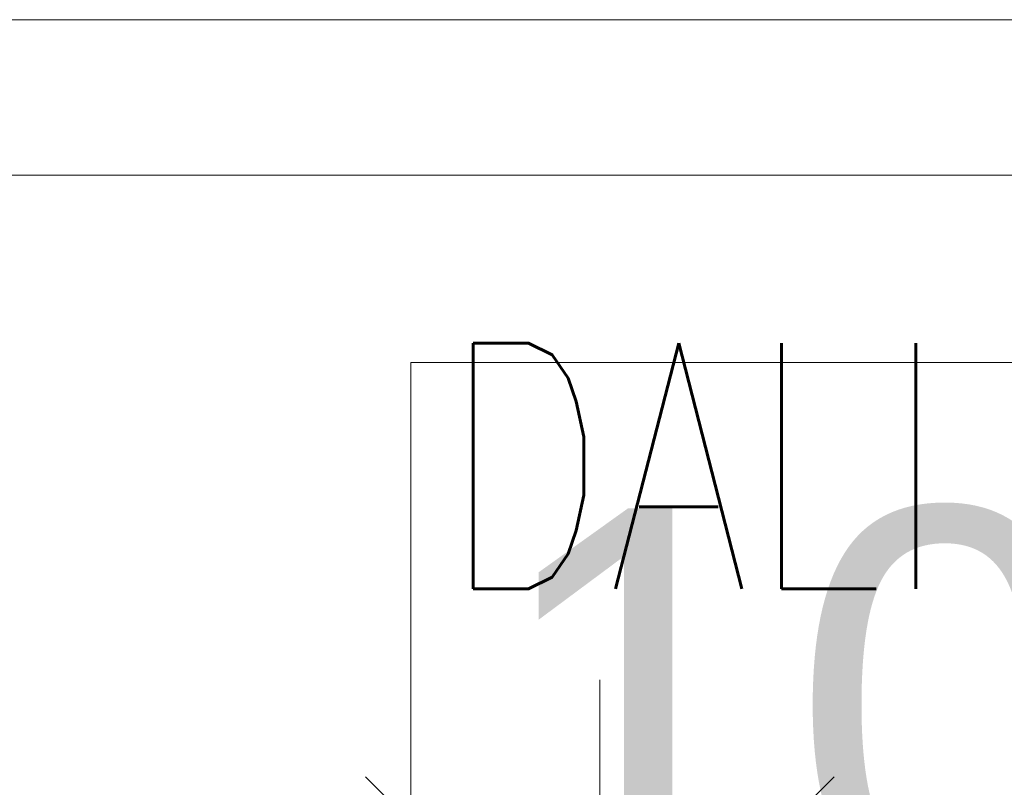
# Model space of a CAD drawing. Header units: millimetres. Extents: x 71658 to 298332, y -154437 to -30421.
# Tile 82 of 155: x 92442 to 92943, y -59256 to -58866. Entities that reach past the tile are written whole.
import ezdxf
from ezdxf.enums import TextEntityAlignment as Align

# ---------------------------------------------------------------- set-up
doc = ezdxf.new("R2010")
doc.units = ezdxf.units.MM
doc.header["$LTSCALE"] = 500
doc.header["$MEASUREMENT"] = 0
doc.linetypes.add('Center', pattern=[48, 30, -6, 6, -6])
doc.layers.get('0').update_dxf_attribs({"color": 250, "lineweight": 5})
doc.layers.get('Defpoints').update_dxf_attribs({"lineweight": 9})
for name, color, linetype, lineweight in [('A-06-TELJED', 253, 'Center', 0), ('A-_ROOMNAME_A', 251, 'Continuous', 9), ('SA_Ripplagi', 45, 'Continuous', 9), ('VAL_TING', 7, 'Continuous', 18), ('VAL_TXT', 5, 'Continuous', 15)]:
    doc.layers.add(name, color=color, linetype=linetype, lineweight=lineweight)
doc.styles.add('Arial_3', font='arial.ttf', dxfattribs={"height": 200})
doc.styles.add('ELEKTER', font='romans.shx', dxfattribs={"width": 0.75})

# ---------------------------------------------------------------- blocks, each defined once
blk = doc.blocks.new('TELG')
at = {"layer": 'A-06-TELJED', "ltscale": 0.05}
blk.add_line((129079.17, -58866), (85658.8, -58866), dxfattribs=at)
blk = doc.blocks.new('ET1461')
for p, q in [((0, -235.11), (0, 235.11)), ((-166.25, -166.25), (166.25, 166.25)), ((166.25, -166.25), (-166.25, 166.25)), ((-235.11, 0), (235.11, 0))]:
    blk.add_line(p, q)
blk.add_circle((0, 0), 133)
at = {"layer": 'Defpoints'}
for p in [(0, 133), (-133, 0), (133, 0), (0, -133)]:
    blk.add_point(p, dxfattribs=at)
at = {"style": 'ELEKTER'}
for tag, p in [('TÄHIS', (140, 280)), ('RAAM', (140, 280)), ('KÕRGUS', (-330, 140))]:
    blk.add_attdef(tag, text='', height=125, dxfattribs=at).set_placement(p, align=Align.MIDDLE)
blk = doc.blocks.new('VALGUSTID')
at = {"layer": 'VAL_TING'}
ref = blk.add_blockref('ET1461', (216110.08, -46279.35), dxfattribs=dict(at, xscale=0.7167999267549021, yscale=0.7167999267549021, zscale=0.7168000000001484))
ref.add_attrib('TÄHIS', 'DALI', dxfattribs={"layer": 'VAL_TXT', "height": 125, "style": 'ELEKTER', "width": 0.75}).set_placement((216158.24, -46002.09), align=Align.MIDDLE)
ref.add_attrib('KÕRGUS', 'Multi', dxfattribs={"layer": 'VAL_TXT', "height": 150, "style": 'ELEKTER', "width": 0.75}).set_placement((216045.3, -46514.6), align=Align.MIDDLE)

msp = doc.modelspace()

# ---------------------------------------------------------------- block references
at = {"layer": 'A-06-TELJED'}
msp.add_blockref('TELG', (0, 0), dxfattribs=at)

# ---------------------------------------------------------------- next in the draw order: linework, layer by layer
at = {"layer": 'A-_ROOMNAME_A', "flags": 128}
msp.add_lwpolyline([(92640.752, -59040.29), (92640.752, -59403.634), (93145.971, -59403.634), (93145.971, -59040.29)], close=True, dxfattribs=at)
at = {"layer": 'SA_Ripplagi', "color": 18, "true_color": 0x000000}
msp.add_lwpolyline([(95030.289, -60089.414), (90930.289, -60089.414), (90930.289, -58945.092), (95030.289, -58945.092)], close=True, dxfattribs=at)

# ---------------------------------------------------------------- next in the draw order: block references
at = {"layer": 'VAL_TING'}
msp.add_blockref('VALGUSTID', (-123373.264, -13090.897), dxfattribs=at)

# ---------------------------------------------------------------- next in the draw order: texts
at = {"layer": 'A-_ROOMNAME_A', "insert": (92678.816, -59114.57), "char_height": 200, "width": 558.26269, "attachment_point": 1, "line_spacing_factor": 0.941778, "style": 'Arial_3'}
msp.add_mtext('101', dxfattribs=at)

doc.saveas('drawing.dxf')
